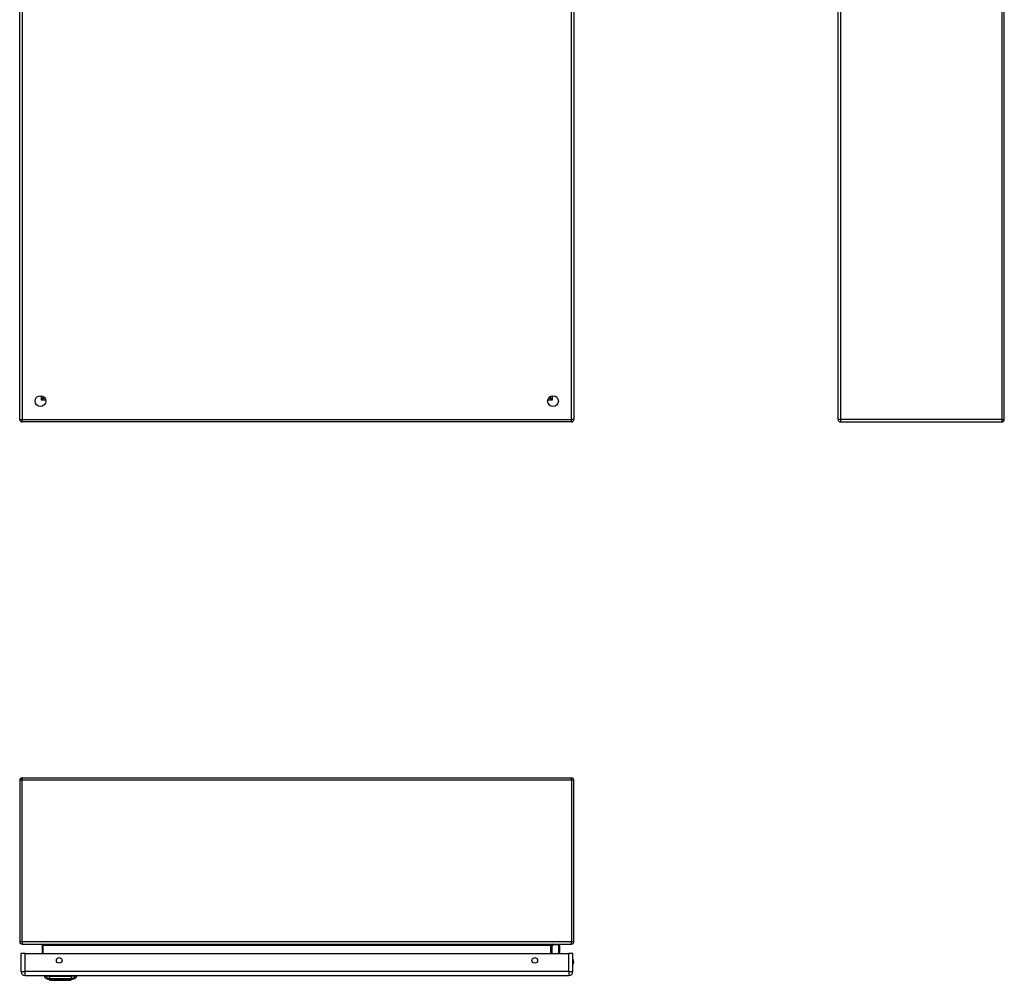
# Model space of a CAD drawing. Header units: inches. Extents: x 12 to 130, y 10 to 80.
# Tile 1 of 8: x 12 to 47, y 10 to 45. Entities that reach past the tile are written whole.
import ezdxf

# ---------------------------------------------------------------- set-up
doc = ezdxf.new("R2010")
doc.units = ezdxf.units.IN
doc.header["$MEASUREMENT"] = 0
doc.layers.add('Visible Edges(ANSI)', color=7, linetype='Continuous', lineweight=25)
doc.layers.add('Visible Tangent Edges(ANSI)', color=7, linetype='Continuous', lineweight=25)

msp = doc.modelspace()

# ---------------------------------------------------------------- linework, layer by layer
at = {"layer": 'Visible Edges(ANSI)'}
for p, q in [((11.89, 30.59), (11.89, 60.422)), ((31.89, 60.422), (31.89, 30.59)), ((41.431, 30.59), (41.431, 60.422)), ((47.431, 30.59), (47.431, 60.422)), ((12.756, 31.413), (12.756, 31.403)), ((12.787, 31.372), (12.797, 31.372)), ((30.984, 31.372), (30.993, 31.372)), ((31.024, 31.413), (31.024, 31.403)), ((31.806, 30.506), (11.974, 30.506)), ((41.515, 30.506), (47.347, 30.506)), ((11.89, 17.568), (11.89, 11.736)), ((11.974, 17.652), (31.806, 17.652)), ((31.89, 11.736), (31.89, 17.568)), ((11.974, 11.652), (31.806, 11.652)), ((12.703, 11.621), (12.703, 11.317)), ((31.077, 11.317), (31.077, 11.621)), ((31.083, 11.576), (31.122, 11.616)), ((31.353, 11.622), (31.136, 11.622)), ((31.372, 11.374), (31.361, 11.317)), ((31.372, 11.602), (31.372, 11.378)), ((11.941, 10.663), (11.941, 11.317)), ((12.087, 11.317), (11.941, 11.317)), ((12.087, 11.317), (31.713, 11.317)), ((31.859, 11.317), (31.713, 11.317)), ((31.859, 10.663), (31.859, 11.317)), ((12.087, 10.517), (31.713, 10.517)), ((12.774, 10.502), (12.842, 10.502)), ((12.953, 10.502), (12.842, 10.502)), ((13.008, 10.347), (12.848, 10.409)), ((12.953, 10.502), (13.776, 10.502)), ((13.881, 10.409), (13.721, 10.347)), ((13.887, 10.502), (13.776, 10.502)), ((13.887, 10.502), (13.955, 10.502))]:
    msp.add_line(p, q, dxfattribs=at)
at = {"layer": 'Visible Edges(ANSI)', "flags": 128}
msp.add_lwpolyline([(13.009, 10.347), (13.01, 10.347), (13.011, 10.347), (13.013, 10.347), (13.016, 10.347), (13.02, 10.347), (13.025, 10.347), (13.03, 10.347), (13.036, 10.347), (13.043, 10.347), (13.051, 10.347), (13.06, 10.347), (13.069, 10.347), (13.079, 10.347), (13.09, 10.347), (13.102, 10.347), (13.113, 10.347), (13.126, 10.347), (13.139, 10.347), (13.153, 10.347), (13.167, 10.347), (13.182, 10.347), (13.197, 10.347), (13.213, 10.347), (13.229, 10.347), (13.245, 10.347), (13.262, 10.347), (13.279, 10.347), (13.295, 10.347), (13.313, 10.347), (13.33, 10.347), (13.347, 10.347), (13.365, 10.347), (13.382, 10.347), (13.4, 10.347), (13.417, 10.347), (13.434, 10.347), (13.451, 10.347), (13.468, 10.347), (13.485, 10.347), (13.501, 10.347), (13.517, 10.347), (13.533, 10.347), (13.548, 10.347), (13.562, 10.347), (13.577, 10.347), (13.59, 10.347), (13.603, 10.347), (13.616, 10.347), (13.628, 10.347), (13.639, 10.347), (13.65, 10.347), (13.66, 10.347), (13.669, 10.347), (13.678, 10.347), (13.686, 10.347), (13.693, 10.347), (13.699, 10.347), (13.704, 10.347), (13.709, 10.347), (13.713, 10.347), (13.716, 10.347), (13.718, 10.347), (13.719, 10.347), (13.72, 10.347)], dxfattribs=at)
at = {"layer": 'Visible Edges(ANSI)'}
for centre, radius in [((12.64, 31.256), 0.195), ((31.14, 31.256), 0.195), ((13.316, 11.067), 0.102), ((30.484, 11.067), 0.102)]:
    msp.add_circle(centre, radius, dxfattribs=at)
for centre, radius, start, end in [((12.787, 31.403), 0.031, 180, 270), ((30.993, 31.403), 0.031, 270, 0), ((11.974, 30.59), 0.084, 180, 270), ((31.806, 30.59), 0.084, 270, 0), ((41.515, 30.59), 0.084, 180, 270), ((47.347, 30.59), 0.084, 270, 0), ((11.974, 17.568), 0.084, 90, 180), ((31.806, 17.568), 0.084, 0, 90), ((11.974, 11.736), 0.084, 180, 270), ((31.806, 11.736), 0.084, 270, 0), ((12.672, 11.621), 0.031, 0, 90), ((31.108, 11.621), 0.031, 90, 180), ((31.097, 11.563), 0.0197, 135, 180), ((31.136, 11.602), 0.0197, 90, 135), ((31.353, 11.602), 0.0197, 0, 90), ((31.353, 11.378), 0.0197, 349.0591, 0), ((31.706, 11.009), 0.187, 324.6864, 35.3136), ((12.087, 10.663), 0.146, 180, 270), ((31.713, 10.663), 0.146, 270, 0), ((12.891, 10.519), 0.118, 188.6009, 248.7495), ((12.833, 10.494), 0.0394, 143.1301, 168.463), ((13.009, 10.352), 0.00492, 248.7495, 269.7912), ((13.72, 10.352), 0.00492, 270.2088, 291.2505), ((13.838, 10.519), 0.118, 291.2505, 351.3991), ((13.896, 10.494), 0.0394, 11.537, 36.8699)]:
    msp.add_arc(centre, radius, start, end, dxfattribs=at)
at = {"layer": 'Visible Tangent Edges(ANSI)'}
for p, q in [((11.974, 60.422), (11.974, 30.59)), ((31.806, 30.59), (31.806, 60.422)), ((41.515, 60.422), (41.515, 30.59)), ((47.347, 60.422), (47.347, 30.59)), ((12.672, 31.288), (12.672, 31.448)), ((12.672, 31.288), (12.756, 31.403)), ((12.787, 31.372), (12.672, 31.288)), ((12.833, 31.288), (12.672, 31.288)), ((31.108, 31.288), (30.948, 31.288)), ((31.108, 31.288), (30.993, 31.372)), ((31.024, 31.403), (31.108, 31.288)), ((31.108, 31.448), (31.108, 31.288)), ((11.89, 30.59), (11.974, 30.59)), ((11.974, 30.506), (11.974, 30.59)), ((11.974, 30.59), (31.806, 30.59)), ((31.89, 30.59), (31.806, 30.59)), ((31.806, 30.506), (31.806, 30.59)), ((41.515, 30.59), (41.431, 30.59)), ((47.347, 30.59), (41.515, 30.59)), ((41.515, 30.59), (41.515, 30.506)), ((47.347, 30.59), (47.347, 30.506)), ((47.347, 30.59), (47.431, 30.59)), ((11.974, 17.568), (11.89, 17.568)), ((11.974, 17.568), (11.974, 17.652)), ((11.974, 11.736), (11.974, 17.568)), ((31.806, 17.568), (11.974, 17.568)), ((31.806, 17.568), (31.806, 17.652)), ((31.89, 17.568), (31.806, 17.568)), ((31.806, 17.568), (31.806, 11.736)), ((11.974, 11.736), (11.89, 11.736)), ((31.806, 11.736), (11.974, 11.736)), ((11.974, 11.736), (11.974, 11.652)), ((31.89, 11.736), (31.806, 11.736)), ((31.806, 11.652), (31.806, 11.736)), ((12.734, 11.621), (12.703, 11.621)), ((12.734, 11.317), (12.734, 11.621)), ((12.734, 11.621), (31.046, 11.621)), ((31.046, 11.621), (31.077, 11.621)), ((31.046, 11.621), (31.046, 11.317)), ((31.136, 11.622), (31.097, 11.581)), ((31.097, 11.581), (31.097, 11.317)), ((31.339, 11.317), (31.353, 11.389)), ((31.353, 11.389), (31.353, 11.622)), ((12.087, 10.663), (12.087, 11.317)), ((31.713, 10.663), (31.713, 11.317)), ((11.941, 10.663), (12.087, 10.663)), ((31.713, 10.663), (12.087, 10.663)), ((12.087, 10.517), (12.087, 10.663)), ((31.713, 10.663), (31.713, 10.517)), ((31.713, 10.663), (31.859, 10.663)), ((12.848, 10.409), (13.008, 10.347))]:
    msp.add_line(p, q, dxfattribs=at)
at = {"layer": 'Visible Tangent Edges(ANSI)', "flags": 128}
for points in [[(12.848, 10.409), (12.848, 10.409), (12.849, 10.409), (12.849, 10.409), (12.85, 10.409), (12.851, 10.409), (12.853, 10.409), (12.855, 10.409), (12.857, 10.409), (12.859, 10.409), (12.861, 10.409), (12.864, 10.409), (12.867, 10.409), (12.871, 10.409), (12.874, 10.408), (12.878, 10.408), (12.882, 10.408), (12.886, 10.408), (12.891, 10.408), (12.895, 10.408), (12.9, 10.408), (12.905, 10.408), (12.911, 10.408), (12.916, 10.408), (12.925, 10.408)], [(12.925, 10.408), (12.926, 10.408), (12.927, 10.408), (12.929, 10.408), (12.931, 10.408), (12.932, 10.408), (12.934, 10.408), (12.936, 10.408), (12.938, 10.408), (12.94, 10.408), (12.942, 10.408), (12.944, 10.408), (12.946, 10.408), (12.948, 10.408), (12.95, 10.408), (12.953, 10.408), (12.955, 10.408), (12.957, 10.408), (12.96, 10.408), (12.962, 10.408), (12.965, 10.408), (12.968, 10.408), (12.97, 10.408), (12.973, 10.408), (12.976, 10.408)], [(12.976, 10.408), (13.01, 10.408), (13.041, 10.408), (13.072, 10.408), (13.104, 10.408), (13.136, 10.408), (13.168, 10.409), (13.2, 10.409), (13.233, 10.409), (13.266, 10.409), (13.299, 10.409), (13.332, 10.409), (13.365, 10.409), (13.398, 10.409), (13.431, 10.409), (13.464, 10.409), (13.496, 10.409), (13.529, 10.409), (13.561, 10.409), (13.594, 10.408), (13.626, 10.408), (13.657, 10.408), (13.689, 10.408), (13.72, 10.408), (13.753, 10.408)], [(13.09, 10.347), (13.084, 10.347), (13.077, 10.347), (13.071, 10.347), (13.066, 10.347), (13.06, 10.347), (13.055, 10.347), (13.05, 10.347), (13.045, 10.347), (13.041, 10.347), (13.036, 10.347), (13.033, 10.347), (13.029, 10.347), (13.026, 10.347), (13.022, 10.347), (13.02, 10.347), (13.017, 10.347), (13.015, 10.347), (13.013, 10.347), (13.011, 10.347), (13.01, 10.347), (13.009, 10.347), (13.008, 10.347), (13.008, 10.347), (13.008, 10.347)], [(13.137, 10.347), (13.135, 10.347), (13.133, 10.347), (13.131, 10.347), (13.129, 10.347), (13.127, 10.347), (13.124, 10.347), (13.122, 10.347), (13.12, 10.347), (13.118, 10.347), (13.116, 10.347), (13.114, 10.347), (13.112, 10.347), (13.11, 10.347), (13.109, 10.347), (13.107, 10.347), (13.105, 10.347), (13.103, 10.347), (13.101, 10.347), (13.099, 10.347), (13.097, 10.347), (13.095, 10.347), (13.094, 10.347), (13.092, 10.347), (13.09, 10.347)], [(13.592, 10.347), (13.576, 10.347), (13.559, 10.347), (13.542, 10.347), (13.523, 10.347), (13.505, 10.347), (13.486, 10.347), (13.466, 10.347), (13.446, 10.347), (13.426, 10.347), (13.406, 10.347), (13.385, 10.347), (13.365, 10.347), (13.344, 10.347), (13.323, 10.347), (13.303, 10.347), (13.283, 10.347), (13.263, 10.347), (13.243, 10.347), (13.224, 10.347), (13.206, 10.347), (13.187, 10.347), (13.17, 10.347), (13.153, 10.347), (13.137, 10.347)], [(13.639, 10.347), (13.637, 10.347), (13.636, 10.347), (13.634, 10.347), (13.632, 10.347), (13.63, 10.347), (13.628, 10.347), (13.626, 10.347), (13.624, 10.347), (13.623, 10.347), (13.621, 10.347), (13.619, 10.347), (13.617, 10.347), (13.615, 10.347), (13.613, 10.347), (13.611, 10.347), (13.609, 10.347), (13.607, 10.347), (13.605, 10.347), (13.603, 10.347), (13.601, 10.347), (13.598, 10.347), (13.596, 10.347), (13.594, 10.347), (13.592, 10.347)], [(13.721, 10.347), (13.721, 10.347), (13.721, 10.347), (13.72, 10.347), (13.719, 10.347), (13.718, 10.347), (13.716, 10.347), (13.714, 10.347), (13.712, 10.347), (13.709, 10.347), (13.707, 10.347), (13.704, 10.347), (13.7, 10.347), (13.696, 10.347), (13.693, 10.347), (13.688, 10.347), (13.684, 10.347), (13.679, 10.347), (13.674, 10.347), (13.669, 10.347), (13.664, 10.347), (13.658, 10.347), (13.652, 10.347), (13.646, 10.347), (13.639, 10.347)], [(13.753, 10.408), (13.756, 10.408), (13.759, 10.408), (13.761, 10.408), (13.764, 10.408), (13.767, 10.408), (13.769, 10.408), (13.772, 10.408), (13.774, 10.408), (13.776, 10.408), (13.779, 10.408), (13.781, 10.408), (13.783, 10.408), (13.785, 10.408), (13.788, 10.408), (13.79, 10.408), (13.791, 10.408), (13.793, 10.408), (13.795, 10.408), (13.797, 10.408), (13.799, 10.408), (13.8, 10.408), (13.802, 10.408), (13.803, 10.408), (13.805, 10.408)], [(13.805, 10.408), (13.813, 10.408), (13.818, 10.408), (13.824, 10.408), (13.829, 10.408), (13.834, 10.408), (13.838, 10.408), (13.843, 10.408), (13.847, 10.408), (13.851, 10.408), (13.855, 10.408), (13.859, 10.409), (13.862, 10.409), (13.865, 10.409), (13.868, 10.409), (13.87, 10.409), (13.872, 10.409), (13.875, 10.409), (13.876, 10.409), (13.878, 10.409), (13.879, 10.409), (13.88, 10.409), (13.881, 10.409), (13.881, 10.409), (13.881, 10.409)]]:
    msp.add_lwpolyline(points, dxfattribs=at)
at = {"layer": 'Visible Tangent Edges(ANSI)'}
for centre, radius, start, end in [((31.706, 11.009), 0.168, 335.7439, 24.2561), ((13.009, 10.352), 0.00492, 248.7495, 269.7912)]:
    msp.add_arc(centre, radius, start, end, dxfattribs=at)
for centre, major_axis, ratio, start_param, end_param in [((12.672, 11.621), (0.062, 0), 0.5, 0, 1.570796), ((31.108, 11.621), (-0.062, 0), 0.5, 4.712389, 6.283185), ((31.097, 11.563), (-0.0197, 0), 0.91745, 4.712389, 6.283185), ((31.097, 11.563), (-0.0139, 0.0139), 0.852462, 5.41831, 6.283185), ((31.353, 11.378), (0.0197, 0), 0.533433, 0, 1.570796), ((31.353, 11.378), (0.0193, -0.0037), 0.526442, 0, 1.672214), ((12.952, 10.522), (0.016, -0.117), 0.948273, 4.754759, 5.892029), ((12.99, 10.522), (-0.005, -0.118), 0.314585, 4.896593, 6.033863), ((13.739, 10.522), (0.005, -0.118), 0.314585, 0.249322, 1.386592), ((13.777, 10.522), (-0.016, -0.117), 0.948273, 0.391156, 1.528426)]:
    msp.add_ellipse(centre, major_axis=major_axis, ratio=ratio, start_param=start_param, end_param=end_param, dxfattribs=at)

doc.saveas('drawing.dxf')
